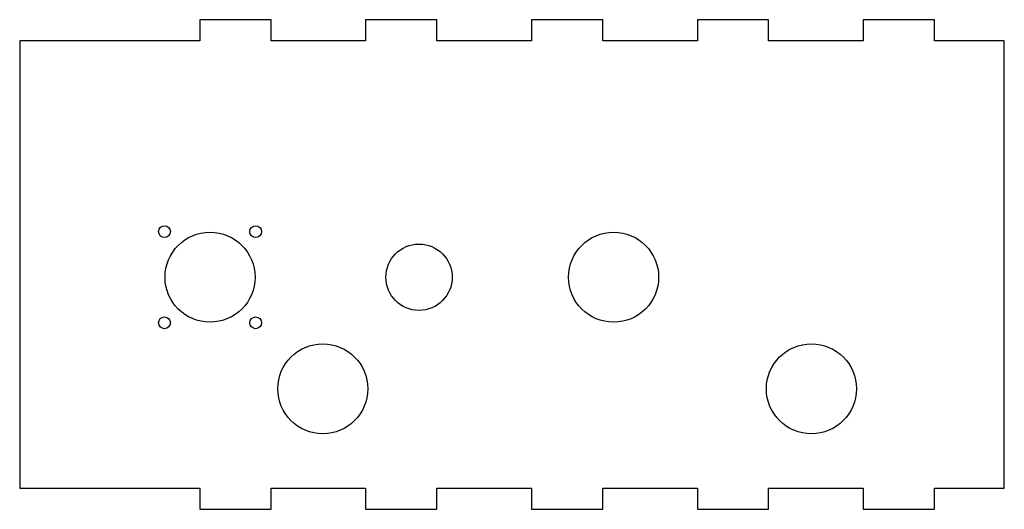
# Model space of a CAD drawing. Header units: millimetres. Extents: x 2 to 299, y 1 to 149.
import ezdxf

# ---------------------------------------------------------------- set-up
doc = ezdxf.new("R2010")
doc.units = ezdxf.units.MM

msp = doc.modelspace()

# ---------------------------------------------------------------- linework, layer by layer
at = {"color": 7, "linetype": 'Continuous', "lineweight": 25}
for p, q in [((56.49, 148.72), (56.49, 142.37)), ((77.98, 148.72), (56.49, 148.72)), ((77.98, 142.37), (77.98, 148.72)), ((106.49, 148.72), (106.49, 142.37)), ((127.98, 148.72), (106.49, 148.72)), ((127.98, 142.37), (127.98, 148.72)), ((156.49, 148.72), (156.49, 142.37)), ((177.98, 148.72), (156.49, 148.72)), ((177.98, 142.37), (177.98, 148.72)), ((206.49, 148.72), (206.49, 142.37)), ((227.98, 148.72), (206.49, 148.72)), ((227.98, 142.37), (227.98, 148.72)), ((256.49, 148.72), (256.49, 142.37)), ((277.98, 148.72), (256.49, 148.72)), ((277.98, 142.37), (277.98, 148.72)), ((56.49, 142.37), (2.19, 142.37)), ((2.19, 142.37), (2.19, 7.37)), ((106.49, 142.37), (77.98, 142.37)), ((156.49, 142.37), (127.98, 142.37)), ((206.49, 142.37), (177.98, 142.37)), ((256.49, 142.37), (227.98, 142.37)), ((299.04, 142.37), (277.98, 142.37)), ((299.04, 7.37), (299.04, 142.37)), ((2.19, 7.37), (56.49, 7.37)), ((56.49, 7.37), (56.49, 1.02)), ((77.98, 7.37), (106.49, 7.37)), ((77.98, 1.02), (77.98, 7.37)), ((106.49, 7.37), (106.49, 1.02)), ((127.98, 7.37), (156.49, 7.37)), ((127.98, 1.02), (127.98, 7.37)), ((156.49, 7.37), (156.49, 1.02)), ((177.98, 7.37), (206.49, 7.37)), ((177.98, 1.02), (177.98, 7.37)), ((206.49, 7.37), (206.49, 1.02)), ((227.98, 7.37), (256.49, 7.37)), ((227.98, 1.02), (227.98, 7.37)), ((256.49, 7.37), (256.49, 1.02)), ((277.98, 7.37), (299.04, 7.37)), ((277.98, 1.02), (277.98, 7.37)), ((56.49, 1.02), (77.98, 1.02)), ((106.49, 1.02), (127.98, 1.02)), ((156.49, 1.02), (177.98, 1.02)), ((206.49, 1.02), (227.98, 1.02)), ((256.49, 1.02), (277.98, 1.02))]:
    msp.add_line(p, q, dxfattribs=at)
for centre, radius in [((45.83, 84.79), 1.78), ((73.33, 84.79), 1.78), ((59.58, 71.04), 13.57), ((181.24, 71.04), 13.58), ((122.58, 71.04), 10), ((45.83, 57.29), 1.78), ((73.33, 57.29), 1.78), ((93.57, 37.37), 13.57), ((240.89, 37.37), 13.58)]:
    msp.add_circle(centre, radius, dxfattribs=at)

doc.saveas('drawing.dxf')
